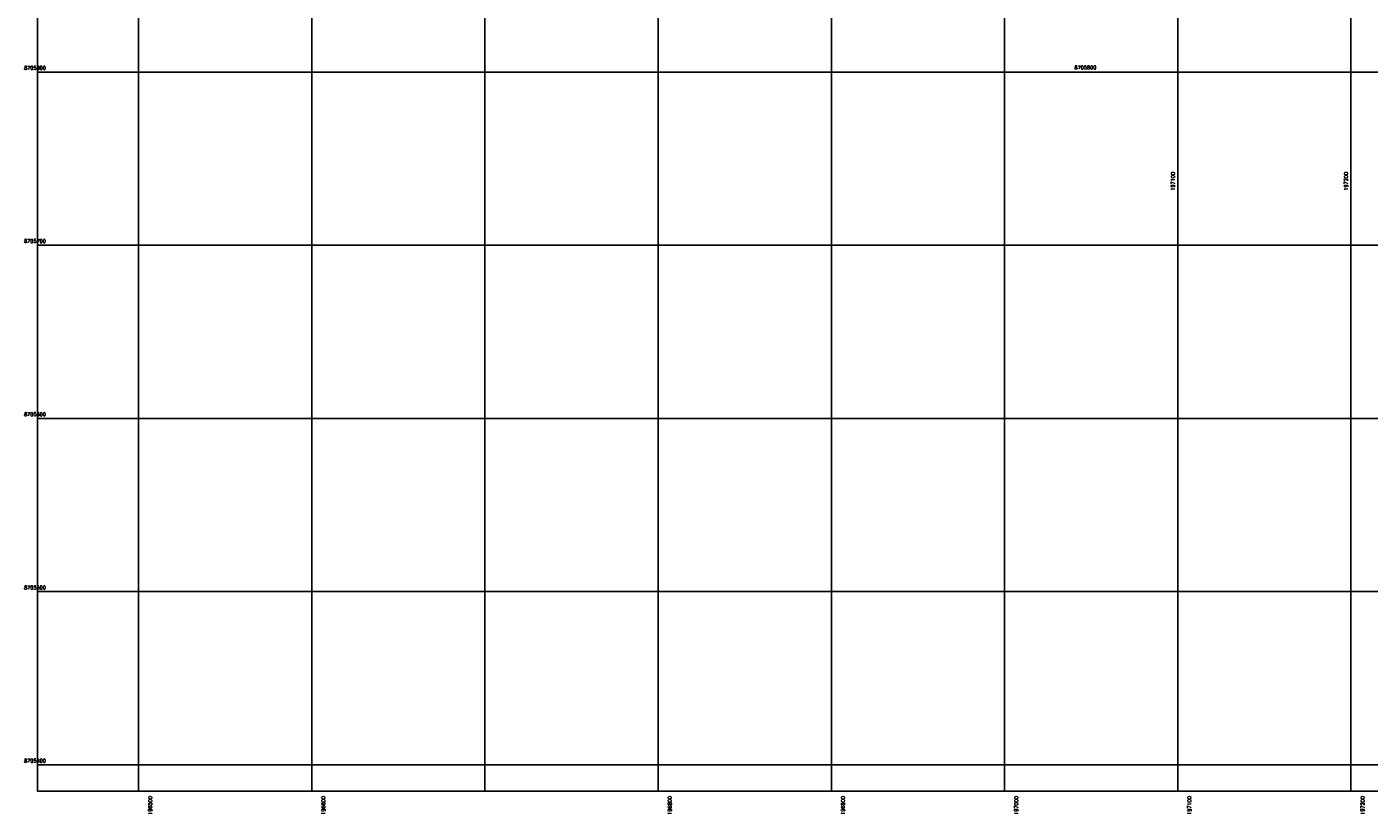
# Model space of a CAD drawing. Header units: millimetres. Extents: x 196436 to 199900, y 8705373 to 8708636.
# Tile 1 of 241: x 196436 to 197210, y 8705373 to 8705826. Entities that reach past the tile are written whole.
import ezdxf
from ezdxf.enums import TextEntityAlignment as Align

# ---------------------------------------------------------------- set-up
doc = ezdxf.new("R2010")
doc.units = ezdxf.units.MM
doc.header["$LTSCALE"] = 5
doc.layers.add('MALHA', color=9, linetype='Continuous')
doc.layers.add('TXT_COORD', color=3, linetype='Continuous')
doc.styles.add('GEOSIS', font='ROMANS.SHX')

msp = doc.modelspace()

# ---------------------------------------------------------------- linework, layer by layer
at = {"layer": 'MALHA'}
for p, q in [((196500, 8708635.599), (196500, 8705384.785)), ((196500, 8708635.599), (196500, 8705384.785)), ((196600, 8708635.599), (196600, 8705384.785)), ((196600, 8708635.599), (196600, 8705384.785)), ((196700, 8708635.599), (196700, 8705384.785)), ((196700, 8708635.599), (196700, 8705384.785)), ((196800, 8708635.599), (196800, 8705384.785)), ((196800, 8708635.599), (196800, 8705384.785)), ((196900, 8708635.599), (196900, 8705384.785)), ((196900, 8708635.599), (196900, 8705384.785)), ((197000, 8708635.599), (197000, 8705384.785)), ((197000, 8708635.599), (197000, 8705384.785)), ((197100, 8708635.599), (197100, 8705384.785)), ((197100, 8708635.599), (197100, 8705384.785)), ((197200, 8708635.599), (197200, 8705384.785)), ((197200, 8708635.599), (197200, 8705384.785)), ((196441.61, 8705800), (199000, 8705800)), ((196441.61, 8705800), (199000, 8705800)), ((196441.61, 8705700), (199000, 8705700)), ((196441.61, 8705700), (199000, 8705700)), ((196441.61, 8705600), (199000, 8705600)), ((196441.61, 8705600), (199000, 8705600)), ((196441.61, 8705500), (199000, 8705500)), ((196441.61, 8705500), (199000, 8705500)), ((196441.61, 8705400), (199000, 8705400)), ((196441.61, 8705400), (199000, 8705400))]:
    msp.add_line(p, q, dxfattribs=at)
msp.add_lwpolyline([(199000, 8708635.599), (196441.61, 8708635.599), (196441.61, 8705384.785), (199000, 8705384.785)], dxfattribs=at)
msp.add_lwpolyline([(199000, 8708635.599), (196441.61, 8708635.599), (196441.61, 8705384.785), (199000, 8705384.785)], dxfattribs=at)

# ---------------------------------------------------------------- texts
at = {"layer": 'TXT_COORD', "style": 'GEOSIS'}
for s, p in [('8705800', (196446.502, 8705800.664)), ('8705800', (197052.961, 8705800.92)), ('8705700', (196446.502, 8705700.664)), ('8705600', (196446.502, 8705600.664)), ('8705500', (196446.502, 8705500.664)), ('8705400', (196446.502, 8705400.664))]:
    msp.add_text(s, height=2.1, dxfattribs=at).set_placement(p, align=Align.BOTTOM_RIGHT)
for s, p in [('197100', (197098.832, 8705742.29)), ('197200', (197198.832, 8705742.29)), ('196500', (196508.392, 8705381.949)), ('196600', (196608.392, 8705381.949)), ('196800', (196808.392, 8705381.949)), ('196900', (196908.392, 8705381.949)), ('197000', (197008.392, 8705381.949)), ('197100', (197108.392, 8705381.949)), ('197200', (197208.392, 8705381.949))]:
    msp.add_text(s, height=2.1, rotation=90, dxfattribs=at).set_placement(p, align=Align.BOTTOM_RIGHT)

doc.saveas('drawing.dxf')
